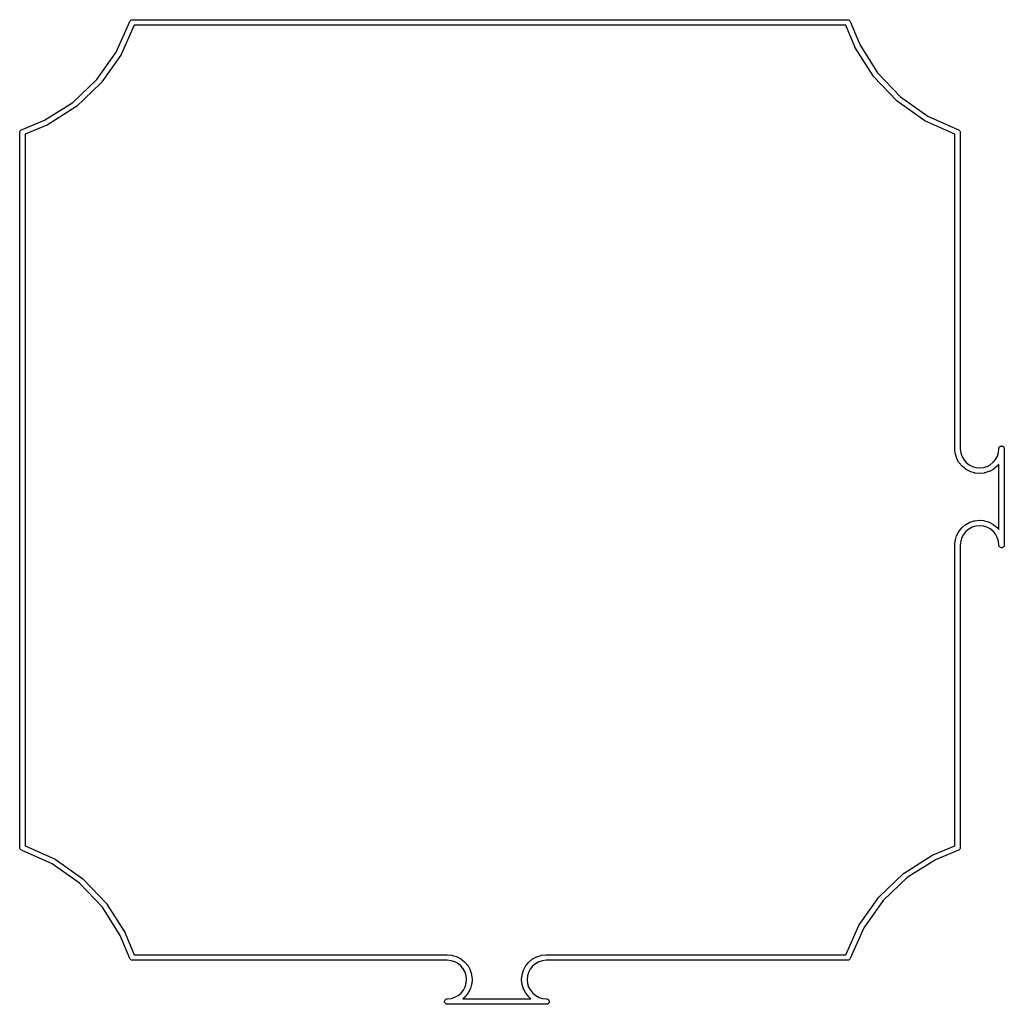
# Model space of a CAD drawing. Extents: x 3.311 to 4.016, y -2.487 to -1.782.
import ezdxf

# ---------------------------------------------------------------- set-up
doc = ezdxf.new("R2010")
doc.units = 0
doc.header["$MEASUREMENT"] = 0
doc.layers.add('BLACK', color=7, linetype='CONTINUOUS')

msp = doc.modelspace()

# ---------------------------------------------------------------- linework, layer by layer
at = {"layer": 'BLACK', "linetype": 'CONTINUOUS'}
for p, q in [((3.38989, -1.78296), (3.39014, -1.78266)), ((3.39014, -1.78266), (3.39044, -1.78241)), ((3.39044, -1.78241), (3.39078, -1.78223)), ((3.39078, -1.78223), (3.39115, -1.78212)), ((3.39115, -1.78212), (3.39144, -1.78209)), ((3.39144, -1.78209), (3.90335, -1.78209)), ((3.90335, -1.78209), (3.90344, -1.78209)), ((3.90344, -1.78209), (3.90373, -1.78212)), ((3.90373, -1.78212), (3.9041, -1.78223)), ((3.9041, -1.78223), (3.90445, -1.78241)), ((3.90445, -1.78241), (3.90475, -1.78266)), ((3.90475, -1.78266), (3.90499, -1.78296)), ((3.37992, -1.80527), (3.38969, -1.78337)), ((3.39281, -1.78602), (3.38344, -1.80705)), ((3.38969, -1.78337), (3.38971, -1.7833)), ((3.38971, -1.7833), (3.38989, -1.78296)), ((3.90203, -1.78602), (3.39281, -1.78602)), ((3.90848, -1.80151), (3.90203, -1.78602)), ((3.90499, -1.78296), (3.90517, -1.7833)), ((3.90517, -1.7833), (3.9052, -1.78339)), ((3.9052, -1.78339), (3.91205, -1.79984)), ((3.90855, -1.80164), (3.90848, -1.80151)), ((3.90862, -1.80178), (3.90855, -1.80164)), ((3.90863, -1.8018), (3.90862, -1.80178)), ((3.92164, -1.82233), (3.90863, -1.8018)), ((3.91205, -1.79984), (3.92486, -1.82006)), ((3.36612, -1.8248), (3.37992, -1.80527)), ((3.38325, -1.80738), (3.36923, -1.82723)), ((3.38334, -1.80722), (3.38325, -1.80738)), ((3.38343, -1.80707), (3.38334, -1.80722)), ((3.38344, -1.80705), (3.38343, -1.80707)), ((3.3488, -1.84128), (3.36612, -1.8248)), ((3.92175, -1.82247), (3.92164, -1.82233)), ((3.92186, -1.82261), (3.92175, -1.82247)), ((3.92188, -1.82263), (3.92186, -1.82261)), ((3.93862, -1.84024), (3.92188, -1.82263)), ((3.92486, -1.82006), (3.94134, -1.83738)), ((3.36898, -1.82752), (3.35137, -1.84426)), ((3.3691, -1.82738), (3.36898, -1.82752)), ((3.36921, -1.82725), (3.3691, -1.82738)), ((3.36923, -1.82723), (3.36921, -1.82725)), ((3.94134, -1.83738), (3.96087, -1.85118)), ((3.32858, -1.85409), (3.3488, -1.84128)), ((3.35107, -1.8445), (3.33055, -1.85751)), ((3.35121, -1.84439), (3.35107, -1.8445)), ((3.35135, -1.84428), (3.35121, -1.84439)), ((3.35137, -1.84426), (3.35135, -1.84428)), ((3.93876, -1.84036), (3.93862, -1.84024)), ((3.93889, -1.84047), (3.93876, -1.84036)), ((3.93891, -1.84049), (3.93889, -1.84047)), ((3.95876, -1.85451), (3.93891, -1.84049)), ((3.96087, -1.85118), (3.98278, -1.86095)), ((3.31213, -1.86094), (3.32858, -1.85409)), ((3.33025, -1.85766), (3.31476, -1.86411)), ((3.33038, -1.85759), (3.33025, -1.85766)), ((3.33052, -1.85752), (3.33038, -1.85759)), ((3.33055, -1.85751), (3.33052, -1.85752)), ((3.95892, -1.8546), (3.95876, -1.85451)), ((3.95907, -1.85469), (3.95892, -1.8546)), ((3.95909, -1.8547), (3.95907, -1.85469)), ((3.98012, -1.86407), (3.95909, -1.8547)), ((3.31083, -1.8627), (3.31086, -1.86241)), ((3.31083, -2.3747), (3.31083, -1.8627)), ((3.31086, -1.86241), (3.31097, -1.86204)), ((3.31097, -1.86204), (3.31115, -1.8617)), ((3.31115, -1.8617), (3.3114, -1.8614)), ((3.3114, -1.8614), (3.3117, -1.86115)), ((3.3117, -1.86115), (3.31204, -1.86097)), ((3.31204, -1.86097), (3.31213, -1.86094)), ((3.31476, -1.86411), (3.31476, -2.37333)), ((3.98012, -2.08927), (3.98012, -1.86407)), ((3.98278, -1.86095), (3.98284, -1.86097)), ((3.98284, -1.86097), (3.98319, -1.86115)), ((3.98319, -1.86115), (3.98349, -1.8614)), ((3.98349, -1.8614), (3.98373, -1.8617)), ((3.98373, -1.8617), (3.98391, -1.86204)), ((3.98391, -1.86204), (3.98403, -1.86241)), ((3.98403, -1.86241), (3.98406, -1.8627)), ((3.98406, -1.8627), (3.98406, -2.08916)), ((3.98012, -2.08928), (3.98012, -2.08927)), ((3.98012, -2.08941), (3.98012, -2.08928)), ((3.98013, -2.0895), (3.98012, -2.08941)), ((3.98013, -2.08959), (3.98013, -2.0895)), ((3.98013, -2.08961), (3.98013, -2.08959)), ((3.98047, -2.09267), (3.98013, -2.08961)), ((3.98051, -2.09284), (3.98047, -2.09267)), ((3.98055, -2.09302), (3.98051, -2.09284)), ((3.98406, -2.08916), (3.98406, -2.08928)), ((3.98406, -2.08928), (3.98437, -2.09204)), ((3.98437, -2.09204), (3.98518, -2.0946)), ((4.01057, -2.09442), (4.01134, -2.09185)), ((4.01134, -2.09185), (4.01162, -2.08898)), ((4.01162, -2.08897), (4.01164, -2.08879)), ((4.01162, -2.08898), (4.01162, -2.08897)), ((4.01164, -2.08879), (4.01176, -2.08842)), ((4.01176, -2.08842), (4.01194, -2.08807)), ((4.01194, -2.08807), (4.01218, -2.08777)), ((4.01218, -2.08777), (4.01248, -2.08753)), ((4.01248, -2.08753), (4.01283, -2.08735)), ((4.01283, -2.08735), (4.0132, -2.08723)), ((4.0132, -2.08723), (4.01358, -2.0872)), ((4.01358, -2.0872), (4.01379, -2.08722)), ((4.01379, -2.08722), (4.01379, -2.08722)), ((4.01379, -2.08722), (4.01379, -2.08722)), ((4.01379, -2.08722), (4.01397, -2.08723)), ((4.01397, -2.08723), (4.01416, -2.08729)), ((4.01416, -2.08729), (4.01416, -2.08729)), ((4.01416, -2.08729), (4.01417, -2.08729)), ((4.01417, -2.08729), (4.01434, -2.08735)), ((4.01434, -2.08735), (4.01452, -2.08744)), ((4.01452, -2.08744), (4.01452, -2.08744)), ((4.01452, -2.08744), (4.01452, -2.08744)), ((4.01452, -2.08744), (4.01468, -2.08753)), ((4.01468, -2.08753), (4.01484, -2.08766)), ((4.01484, -2.08766), (4.01484, -2.08766)), ((4.01484, -2.08766), (4.01484, -2.08766)), ((4.01484, -2.08766), (4.01498, -2.08777)), ((4.01498, -2.08777), (4.01511, -2.08793)), ((4.01511, -2.08793), (4.01511, -2.08793)), ((4.01511, -2.08793), (4.01511, -2.08793)), ((4.01511, -2.08793), (4.01523, -2.08807)), ((4.01523, -2.08807), (4.01532, -2.08825)), ((4.01532, -2.08825), (4.01532, -2.08825)), ((4.01532, -2.08825), (4.01532, -2.08825)), ((4.01532, -2.08825), (4.01541, -2.08842)), ((4.01541, -2.08842), (4.01547, -2.0886)), ((4.01547, -2.0886), (4.01547, -2.0886)), ((4.01547, -2.0886), (4.01547, -2.0886)), ((4.01547, -2.0886), (4.01552, -2.08879)), ((4.01552, -2.08879), (4.01554, -2.08898)), ((4.01554, -2.08898), (4.01554, -2.08898)), ((4.01554, -2.08898), (4.01554, -2.08898)), ((4.01554, -2.08898), (4.01555, -2.08908)), ((4.01555, -2.08908), (4.01555, -2.15817)), ((3.98055, -2.09304), (3.98055, -2.09302)), ((3.98148, -2.09597), (3.98055, -2.09304)), ((3.98155, -2.09614), (3.98148, -2.09597)), ((3.98162, -2.0963), (3.98155, -2.09614)), ((3.98163, -2.09633), (3.98162, -2.0963)), ((3.98164, -2.09633), (3.98163, -2.09633)), ((3.98163, -2.09633), (3.98163, -2.09633)), ((3.98312, -2.09902), (3.98164, -2.09633)), ((3.98322, -2.09917), (3.98312, -2.09902)), ((3.98332, -2.09931), (3.98322, -2.09917)), ((3.98333, -2.09934), (3.98332, -2.09931)), ((3.98531, -2.10169), (3.98333, -2.09934)), ((3.98333, -2.09934), (3.98333, -2.09934)), ((3.98333, -2.09934), (3.98333, -2.09934)), ((3.98518, -2.0946), (3.98647, -2.09695)), ((3.98647, -2.09695), (3.9882, -2.09901)), ((3.9882, -2.09901), (3.99029, -2.1007)), ((4.00553, -2.10059), (4.00761, -2.09888)), ((4.00761, -2.09888), (4.0093, -2.09679)), ((4.0093, -2.09679), (4.01057, -2.09442)), ((3.98544, -2.10181), (3.98531, -2.10169)), ((3.98556, -2.10194), (3.98544, -2.10181)), ((3.98558, -2.10196), (3.98556, -2.10194)), ((3.98798, -2.10388), (3.98558, -2.10196)), ((3.98813, -2.10398), (3.98798, -2.10388)), ((3.98828, -2.10408), (3.98813, -2.10398)), ((3.9883, -2.10409), (3.98828, -2.10408)), ((3.9883, -2.1041), (3.9883, -2.10409)), ((3.99102, -2.10552), (3.9883, -2.1041)), ((3.9883, -2.1041), (3.9883, -2.1041)), ((3.99029, -2.1007), (3.99268, -2.10194)), ((3.99119, -2.10559), (3.99102, -2.10552)), ((3.99135, -2.10566), (3.99119, -2.10559)), ((3.99138, -2.10566), (3.99135, -2.10566)), ((3.99433, -2.10653), (3.99138, -2.10566)), ((3.99268, -2.10194), (3.99525, -2.1027)), ((3.9945, -2.10656), (3.99433, -2.10653)), ((3.99468, -2.1066), (3.9945, -2.10656)), ((3.99471, -2.1066), (3.99468, -2.1066)), ((3.99777, -2.10688), (3.99471, -2.1066)), ((3.99471, -2.1066), (3.99471, -2.1066)), ((3.99525, -2.1027), (3.99793, -2.10294)), ((3.99794, -2.10688), (3.99777, -2.10688)), ((3.99793, -2.10294), (4.0006, -2.10266)), ((3.99812, -2.10688), (3.99794, -2.10688)), ((3.99815, -2.10688), (3.99812, -2.10688)), ((4.00121, -2.10656), (3.99815, -2.10688)), ((3.99815, -2.10688), (3.99815, -2.10688)), ((4.0006, -2.10266), (4.00317, -2.10187)), ((4.00138, -2.10652), (4.00121, -2.10656)), ((4.00156, -2.10649), (4.00138, -2.10652)), ((4.00158, -2.10648), (4.00156, -2.10649)), ((4.00452, -2.10557), (4.00158, -2.10648)), ((4.00158, -2.10648), (4.00158, -2.10648)), ((4.00317, -2.10187), (4.00553, -2.10059)), ((4.00468, -2.1055), (4.00452, -2.10557)), ((4.00485, -2.10544), (4.00468, -2.1055)), ((4.00487, -2.10542), (4.00485, -2.10544)), ((4.00758, -2.10396), (4.00487, -2.10542)), ((4.00773, -2.10386), (4.00758, -2.10396)), ((4.00787, -2.10376), (4.00773, -2.10386)), ((4.0079, -2.10375), (4.00787, -2.10376)), ((4.01026, -2.10179), (4.0079, -2.10375)), ((4.0079, -2.10375), (4.0079, -2.10375)), ((4.0079, -2.10375), (4.0079, -2.10375)), ((4.01039, -2.10166), (4.01026, -2.10179)), ((4.01052, -2.10154), (4.01039, -2.10166)), ((4.01053, -2.10151), (4.01052, -2.10154)), ((4.01161, -2.10019), (4.01053, -2.10151)), ((4.01053, -2.10151), (4.01053, -2.10151)), ((4.01053, -2.10151), (4.01053, -2.10151)), ((4.01161, -2.14705), (4.01161, -2.10019)), ((3.98809, -2.14328), (3.9908, -2.14182)), ((3.9908, -2.14182), (3.99082, -2.14181)), ((3.9908, -2.14182), (3.9908, -2.14182)), ((3.9908, -2.14182), (3.9908, -2.14182)), ((3.99082, -2.14181), (3.99098, -2.14174)), ((3.99098, -2.14174), (3.99115, -2.14167)), ((3.99115, -2.14167), (3.99409, -2.14076)), ((3.99409, -2.14076), (3.99411, -2.14076)), ((3.99411, -2.14076), (3.99429, -2.14072)), ((3.99429, -2.14072), (3.99446, -2.14069)), ((3.99446, -2.14069), (3.99752, -2.14037)), ((3.99752, -2.14037), (3.99755, -2.14036)), ((3.99752, -2.14037), (3.99752, -2.14037)), ((3.99755, -2.14036), (3.99772, -2.14036)), ((3.99772, -2.14036), (3.9979, -2.14036)), ((3.9979, -2.14036), (4.00096, -2.14064)), ((4.00096, -2.14064), (4.00096, -2.14064)), ((4.00096, -2.14064), (4.00096, -2.14064)), ((4.00096, -2.14064), (4.00099, -2.14064)), ((4.00099, -2.14064), (4.00116, -2.14068)), ((4.00116, -2.14068), (4.00134, -2.14071)), ((4.00134, -2.14071), (4.00429, -2.14158)), ((4.00429, -2.14158), (4.00432, -2.14159)), ((4.00432, -2.14159), (4.00448, -2.14166)), ((4.00448, -2.14166), (4.00465, -2.14173)), ((4.00465, -2.14173), (4.00737, -2.14315)), ((3.98154, -2.15115), (3.98298, -2.14843)), ((3.98298, -2.14843), (3.98299, -2.14841)), ((3.98299, -2.14841), (3.98309, -2.14826)), ((3.98309, -2.14826), (3.98319, -2.14811)), ((3.98319, -2.14811), (3.98513, -2.14573)), ((3.98513, -2.14573), (3.98513, -2.14573)), ((3.98513, -2.14573), (3.98514, -2.14573)), ((3.98514, -2.14573), (3.98515, -2.14571)), ((3.98515, -2.14571), (3.98528, -2.14559)), ((3.98528, -2.14559), (3.98541, -2.14546)), ((3.98541, -2.14546), (3.98777, -2.1435)), ((3.98806, -2.14837), (3.98637, -2.15045)), ((3.98777, -2.1435), (3.98779, -2.14348)), ((3.98779, -2.14348), (3.98794, -2.14338)), ((3.98794, -2.14338), (3.98809, -2.14328)), ((3.99013, -2.14665), (3.98806, -2.14837)), ((3.9925, -2.14538), (3.99013, -2.14665)), ((3.99507, -2.14458), (3.9925, -2.14538)), ((3.99774, -2.1443), (3.99507, -2.14458)), ((4.00041, -2.14454), (3.99774, -2.1443)), ((4.00299, -2.1453), (4.00041, -2.14454)), ((4.00537, -2.14655), (4.00299, -2.1453)), ((4.00747, -2.14823), (4.00537, -2.14655)), ((4.00737, -2.14315), (4.00739, -2.14316)), ((4.00739, -2.14316), (4.00754, -2.14326)), ((4.0092, -2.15029), (4.00747, -2.14823)), ((4.00754, -2.14326), (4.00769, -2.14336)), ((4.00769, -2.14336), (4.01009, -2.14529)), ((4.01009, -2.14529), (4.01011, -2.1453)), ((4.01011, -2.1453), (4.01023, -2.14543)), ((4.01023, -2.14543), (4.01036, -2.14555)), ((4.01036, -2.14555), (4.01161, -2.14705)), ((3.98013, -2.15788), (3.98043, -2.15482)), ((3.98043, -2.15479), (3.98047, -2.15462)), ((3.98043, -2.15482), (3.98043, -2.15479)), ((3.98043, -2.15482), (3.98043, -2.15482)), ((3.98043, -2.15482), (3.98043, -2.15482)), ((3.98047, -2.15462), (3.9805, -2.15444)), ((3.9805, -2.15444), (3.98139, -2.1515)), ((3.98139, -2.1515), (3.9814, -2.15147)), ((3.9814, -2.15147), (3.98147, -2.15131)), ((3.98147, -2.15131), (3.98154, -2.15115)), ((3.98433, -2.1554), (3.98406, -2.15817)), ((3.9851, -2.15282), (3.98433, -2.1554)), ((3.98637, -2.15045), (3.9851, -2.15282)), ((4.01049, -2.15265), (4.0092, -2.15029)), ((4.0113, -2.15521), (4.01049, -2.15265)), ((4.01161, -2.15797), (4.0113, -2.15521)), ((3.98012, -2.15797), (3.98013, -2.15788)), ((3.98012, -2.37329), (3.98012, -2.15797)), ((3.98406, -2.15817), (3.98406, -2.3747)), ((4.01161, -2.15808), (4.01161, -2.15797)), ((4.01161, -2.15817), (4.01161, -2.15808)), ((4.01164, -2.15846), (4.01161, -2.15817)), ((4.01176, -2.15883), (4.01164, -2.15846)), ((4.01194, -2.15917), (4.01176, -2.15883)), ((4.01218, -2.15947), (4.01194, -2.15917)), ((4.01248, -2.15972), (4.01218, -2.15947)), ((4.01283, -2.1599), (4.01248, -2.15972)), ((4.0132, -2.16001), (4.01283, -2.1599)), ((4.01358, -2.16005), (4.0132, -2.16001)), ((4.01397, -2.16001), (4.01358, -2.16005)), ((4.01434, -2.1599), (4.01397, -2.16001)), ((4.01468, -2.15972), (4.01434, -2.1599)), ((4.01498, -2.15947), (4.01468, -2.15972)), ((4.01523, -2.15917), (4.01498, -2.15947)), ((4.01541, -2.15883), (4.01523, -2.15917)), ((4.01552, -2.15846), (4.01541, -2.15883)), ((4.01555, -2.15817), (4.01552, -2.15846)), ((3.31086, -2.37499), (3.31083, -2.3747)), ((3.31476, -2.37333), (3.33579, -2.3827)), ((3.96463, -2.37974), (3.98012, -2.37329)), ((3.98406, -2.3747), (3.98403, -2.37499)), ((3.31097, -2.37536), (3.31086, -2.37499)), ((3.31115, -2.37571), (3.31097, -2.37536)), ((3.3114, -2.376), (3.31115, -2.37571)), ((3.3117, -2.37625), (3.3114, -2.376)), ((3.31204, -2.37643), (3.3117, -2.37625)), ((3.31211, -2.37645), (3.31204, -2.37643)), ((3.33401, -2.38622), (3.31211, -2.37645)), ((3.94381, -2.3929), (3.96434, -2.37989)), ((3.96434, -2.37989), (3.96436, -2.37988)), ((3.96436, -2.37988), (3.9645, -2.37981)), ((3.9645, -2.37981), (3.96463, -2.37974)), ((3.98275, -2.37646), (3.9663, -2.38331)), ((3.98284, -2.37643), (3.98275, -2.37646)), ((3.98319, -2.37625), (3.98284, -2.37643)), ((3.98349, -2.376), (3.98319, -2.37625)), ((3.98373, -2.37571), (3.98349, -2.376)), ((3.98391, -2.37536), (3.98373, -2.37571)), ((3.98403, -2.37499), (3.98391, -2.37536)), ((3.35354, -2.40002), (3.33401, -2.38622)), ((3.33579, -2.3827), (3.33579, -2.3827)), ((3.33579, -2.3827), (3.33579, -2.3827)), ((3.33579, -2.3827), (3.33581, -2.38272)), ((3.33581, -2.38272), (3.33597, -2.38281)), ((3.33597, -2.38281), (3.33612, -2.38289)), ((3.33612, -2.38289), (3.35597, -2.39691)), ((3.9663, -2.38331), (3.94608, -2.39612)), ((3.9259, -2.40988), (3.94351, -2.39314)), ((3.94351, -2.39314), (3.94353, -2.39312)), ((3.94351, -2.39314), (3.94351, -2.39314)), ((3.94351, -2.39314), (3.94351, -2.39314)), ((3.94353, -2.39312), (3.94367, -2.39301)), ((3.94367, -2.39301), (3.94381, -2.3929)), ((3.37002, -2.41734), (3.35354, -2.40002)), ((3.35597, -2.39691), (3.35597, -2.39691)), ((3.35597, -2.39691), (3.35597, -2.39691)), ((3.35597, -2.39691), (3.35599, -2.39693)), ((3.35599, -2.39693), (3.35612, -2.39705)), ((3.35612, -2.39705), (3.35626, -2.39716)), ((3.35626, -2.39716), (3.373, -2.41477)), ((3.94608, -2.39612), (3.92876, -2.4126)), ((3.92567, -2.41015), (3.92579, -2.41002)), ((3.92579, -2.41002), (3.9259, -2.40988)), ((3.373, -2.41477), (3.373, -2.41477)), ((3.373, -2.41477), (3.37301, -2.41477)), ((3.37301, -2.41477), (3.37302, -2.41479)), ((3.37302, -2.41479), (3.37313, -2.41493)), ((3.37313, -2.41493), (3.37324, -2.41507)), ((3.37324, -2.41507), (3.38625, -2.4356)), ((3.91164, -2.43002), (3.92565, -2.41017)), ((3.92876, -2.4126), (3.91496, -2.43213)), ((3.92565, -2.41017), (3.92567, -2.41015)), ((3.92565, -2.41017), (3.92565, -2.41017)), ((3.92565, -2.41017), (3.92565, -2.41017)), ((3.38283, -2.43756), (3.37002, -2.41734)), ((3.90207, -2.45138), (3.91145, -2.43035)), ((3.91145, -2.43035), (3.91146, -2.43033)), ((3.91146, -2.43033), (3.91155, -2.43018)), ((3.91155, -2.43018), (3.91164, -2.43002)), ((3.38968, -2.45401), (3.38283, -2.43756)), ((3.38625, -2.4356), (3.38626, -2.43562)), ((3.38626, -2.43562), (3.38633, -2.43576)), ((3.38633, -2.43576), (3.3864, -2.43589)), ((3.3864, -2.43589), (3.39285, -2.45138)), ((3.91496, -2.43213), (3.90519, -2.45404)), ((3.39285, -2.45138), (3.61703, -2.45138)), ((3.61703, -2.45138), (3.61712, -2.45139)), ((3.61712, -2.45139), (3.61712, -2.45139)), ((3.61712, -2.45139), (3.62018, -2.45169)), ((3.62018, -2.45169), (3.62018, -2.45169)), ((3.62018, -2.45169), (3.62018, -2.45169)), ((3.62018, -2.45169), (3.62021, -2.45169)), ((3.62021, -2.45169), (3.62038, -2.45173)), ((3.62038, -2.45173), (3.62056, -2.45176)), ((3.62056, -2.45176), (3.6235, -2.45265)), ((3.681, -2.45274), (3.68393, -2.45181)), ((3.68393, -2.45181), (3.68393, -2.45181)), ((3.68393, -2.45181), (3.68393, -2.45181)), ((3.68393, -2.45181), (3.68395, -2.45181)), ((3.68395, -2.45181), (3.68413, -2.45177)), ((3.68413, -2.45177), (3.6843, -2.45173)), ((3.6843, -2.45173), (3.68736, -2.45139)), ((3.68736, -2.45139), (3.68738, -2.45139)), ((3.68738, -2.45139), (3.68747, -2.45139)), ((3.68747, -2.45139), (3.68756, -2.45138)), ((3.68756, -2.45138), (3.68769, -2.45138)), ((3.68769, -2.45138), (3.6877, -2.45138)), ((3.6877, -2.45138), (3.90207, -2.45138)), ((3.38971, -2.4541), (3.38968, -2.45401)), ((3.38989, -2.45445), (3.38971, -2.4541)), ((3.39014, -2.45475), (3.38989, -2.45445)), ((3.39044, -2.45499), (3.39014, -2.45475)), ((3.39078, -2.45517), (3.39044, -2.45499)), ((3.39115, -2.45529), (3.39078, -2.45517)), ((3.39144, -2.45531), (3.39115, -2.45529)), ((3.61683, -2.45531), (3.39144, -2.45531)), ((3.6196, -2.45559), (3.61683, -2.45531)), ((3.62218, -2.45636), (3.6196, -2.45559)), ((3.62455, -2.45762), (3.62218, -2.45636)), ((3.6235, -2.45265), (3.6235, -2.45265)), ((3.6235, -2.45265), (3.62353, -2.45266)), ((3.62353, -2.45266), (3.62369, -2.45273)), ((3.62369, -2.45273), (3.62385, -2.4528)), ((3.62385, -2.4528), (3.62657, -2.45424)), ((3.62663, -2.45932), (3.62455, -2.45762)), ((3.62657, -2.45424), (3.62657, -2.45424)), ((3.62657, -2.45424), (3.62659, -2.45425)), ((3.62659, -2.45425), (3.62674, -2.45435)), ((3.62835, -2.46139), (3.62663, -2.45932)), ((3.62674, -2.45435), (3.62689, -2.45445)), ((3.62689, -2.45445), (3.62927, -2.45639)), ((3.62927, -2.45639), (3.62927, -2.45639)), ((3.62927, -2.45639), (3.62927, -2.4564)), ((3.62927, -2.4564), (3.62929, -2.45641)), ((3.62929, -2.45641), (3.62941, -2.45654)), ((3.62941, -2.45654), (3.62954, -2.45667)), ((3.62954, -2.45667), (3.6315, -2.45903)), ((3.6315, -2.45903), (3.63152, -2.45905)), ((3.63152, -2.45905), (3.63162, -2.4592)), ((3.63162, -2.4592), (3.63172, -2.45935)), ((3.63172, -2.45935), (3.63318, -2.46206)), ((3.67289, -2.45954), (3.67299, -2.45939)), ((3.67299, -2.45939), (3.67308, -2.45924)), ((3.67308, -2.45924), (3.67501, -2.45684)), ((3.67501, -2.45684), (3.67503, -2.45682)), ((3.67503, -2.45682), (3.67515, -2.4567)), ((3.67515, -2.4567), (3.67528, -2.45657)), ((3.67528, -2.45657), (3.67763, -2.45459)), ((3.67796, -2.45946), (3.67627, -2.46155)), ((3.67763, -2.45459), (3.67765, -2.45458)), ((3.67763, -2.45459), (3.67763, -2.45459)), ((3.67763, -2.45459), (3.67763, -2.45459)), ((3.67765, -2.45458), (3.6778, -2.45448)), ((3.6778, -2.45448), (3.67795, -2.45438)), ((3.67795, -2.45438), (3.68064, -2.45289)), ((3.68002, -2.45773), (3.67796, -2.45946)), ((3.68237, -2.45644), (3.68002, -2.45773)), ((3.68064, -2.45289), (3.68067, -2.45288)), ((3.68067, -2.45288), (3.68083, -2.45281)), ((3.68083, -2.45281), (3.681, -2.45274)), ((3.68493, -2.45563), (3.68237, -2.45644)), ((3.68769, -2.45532), (3.68493, -2.45563)), ((3.6878, -2.45532), (3.68769, -2.45532)), ((3.90344, -2.45531), (3.6878, -2.45532)), ((3.90373, -2.45529), (3.90344, -2.45531)), ((3.9041, -2.45517), (3.90373, -2.45529)), ((3.90445, -2.45499), (3.9041, -2.45517)), ((3.90475, -2.45475), (3.90445, -2.45499)), ((3.90499, -2.45445), (3.90475, -2.45475)), ((3.90517, -2.4541), (3.90499, -2.45445)), ((3.90519, -2.45404), (3.90517, -2.4541)), ((3.62962, -2.46376), (3.62835, -2.46139)), ((3.63042, -2.46633), (3.62962, -2.46376)), ((3.6307, -2.469), (3.63042, -2.46633)), ((3.63318, -2.46206), (3.63318, -2.46206)), ((3.63318, -2.46206), (3.63318, -2.46206)), ((3.63318, -2.46206), (3.63319, -2.46208)), ((3.63319, -2.46208), (3.63326, -2.46224)), ((3.63326, -2.46224), (3.63333, -2.46241)), ((3.63333, -2.46241), (3.63424, -2.46535)), ((3.63424, -2.46535), (3.63424, -2.46537)), ((3.63424, -2.46537), (3.63428, -2.46555)), ((3.63428, -2.46555), (3.63431, -2.46572)), ((3.63431, -2.46572), (3.63463, -2.46878)), ((3.67009, -2.46903), (3.67037, -2.46597)), ((3.67037, -2.46594), (3.6704, -2.46576)), ((3.67037, -2.46596), (3.67037, -2.46594)), ((3.67037, -2.46597), (3.67037, -2.46596)), ((3.67037, -2.46597), (3.67037, -2.46597)), ((3.6704, -2.46576), (3.67044, -2.46559)), ((3.67044, -2.46559), (3.67131, -2.46264)), ((3.67131, -2.46261), (3.67138, -2.46245)), ((3.67131, -2.46264), (3.67131, -2.46261)), ((3.67138, -2.46245), (3.67145, -2.46228)), ((3.67145, -2.46228), (3.67287, -2.45956)), ((3.67287, -2.45956), (3.67289, -2.45954)), ((3.67427, -2.46651), (3.67403, -2.46919)), ((3.67503, -2.46394), (3.67427, -2.46651)), ((3.67627, -2.46155), (3.67503, -2.46394)), ((3.6297, -2.47425), (3.63046, -2.47167)), ((3.63046, -2.47167), (3.6307, -2.469)), ((3.63429, -2.4726), (3.63342, -2.47555)), ((3.63432, -2.47242), (3.63429, -2.4726)), ((3.63436, -2.47225), (3.63432, -2.47242)), ((3.63464, -2.46916), (3.63436, -2.47222)), ((3.63436, -2.47222), (3.63436, -2.47222)), ((3.63436, -2.47222), (3.63436, -2.47222)), ((3.63436, -2.47222), (3.63436, -2.47225)), ((3.63463, -2.46878), (3.63464, -2.46881)), ((3.63464, -2.46881), (3.63464, -2.46898)), ((3.63464, -2.46898), (3.63464, -2.46916)), ((3.67009, -2.4692), (3.67009, -2.46903)), ((3.67009, -2.46938), (3.67009, -2.4692)), ((3.67009, -2.46941), (3.67009, -2.46938)), ((3.67041, -2.47247), (3.67009, -2.46941)), ((3.67045, -2.47264), (3.67041, -2.47247)), ((3.67048, -2.47282), (3.67045, -2.47264)), ((3.67049, -2.47284), (3.67048, -2.47282)), ((3.6714, -2.47578), (3.67049, -2.47284)), ((3.67403, -2.46919), (3.67431, -2.47186)), ((3.67431, -2.47186), (3.6751, -2.47443)), ((3.62235, -2.48175), (3.62471, -2.48046)), ((3.62471, -2.48046), (3.62677, -2.47873)), ((3.62677, -2.47873), (3.62845, -2.47663)), ((3.62845, -2.47663), (3.6297, -2.47425)), ((3.63164, -2.47895), (3.62972, -2.48135)), ((3.63174, -2.4788), (3.63164, -2.47895)), ((3.63184, -2.47865), (3.63174, -2.4788)), ((3.63185, -2.47863), (3.63184, -2.47865)), ((3.63327, -2.47591), (3.63185, -2.47863)), ((3.63185, -2.47863), (3.63185, -2.47863)), ((3.63185, -2.47863), (3.63185, -2.47863)), ((3.63334, -2.47574), (3.63327, -2.47591)), ((3.63341, -2.47558), (3.63334, -2.47574)), ((3.63342, -2.47555), (3.63341, -2.47558)), ((3.67147, -2.47594), (3.6714, -2.47578)), ((3.67153, -2.47611), (3.67147, -2.47594)), ((3.67155, -2.47613), (3.67153, -2.47611)), ((3.67301, -2.47884), (3.67155, -2.47613)), ((3.67311, -2.47899), (3.67301, -2.47884)), ((3.67321, -2.47913), (3.67311, -2.47899)), ((3.67322, -2.47916), (3.67321, -2.47913)), ((3.67518, -2.48152), (3.67322, -2.47916)), ((3.6751, -2.47443), (3.67638, -2.47679)), ((3.67638, -2.47679), (3.67809, -2.47887)), ((3.67809, -2.47887), (3.68017, -2.48056)), ((3.68017, -2.48056), (3.68255, -2.48183)), ((3.61495, -2.48484), (3.61499, -2.48446)), ((3.61499, -2.48523), (3.61495, -2.48484)), ((3.61499, -2.48446), (3.6151, -2.48409)), ((3.6151, -2.4856), (3.61499, -2.48523)), ((3.6151, -2.48409), (3.61528, -2.48374)), ((3.61528, -2.48594), (3.6151, -2.4856)), ((3.61528, -2.48374), (3.61553, -2.48344)), ((3.61553, -2.48624), (3.61528, -2.48594)), ((3.61553, -2.48344), (3.61583, -2.4832)), ((3.61583, -2.48649), (3.61553, -2.48624)), ((3.61583, -2.4832), (3.61617, -2.48302)), ((3.61617, -2.48667), (3.61583, -2.48649)), ((3.61617, -2.48302), (3.61654, -2.4829)), ((3.61654, -2.48678), (3.61617, -2.48667)), ((3.61654, -2.4829), (3.61683, -2.48287)), ((3.61683, -2.48681), (3.61654, -2.48678)), ((3.61683, -2.48287), (3.61692, -2.48287)), ((3.68789, -2.48681), (3.61683, -2.48681)), ((3.61692, -2.48287), (3.61703, -2.48287)), ((3.61703, -2.48287), (3.61979, -2.48256)), ((3.61979, -2.48256), (3.62235, -2.48175)), ((3.62945, -2.48162), (3.62795, -2.48287)), ((3.62795, -2.48287), (3.67678, -2.48287)), ((3.62957, -2.48149), (3.62945, -2.48162)), ((3.6297, -2.48137), (3.62957, -2.48149)), ((3.62971, -2.48135), (3.6297, -2.48137)), ((3.62972, -2.48135), (3.62971, -2.48135)), ((3.62971, -2.48135), (3.62971, -2.48135)), ((3.67531, -2.48165), (3.67518, -2.48152)), ((3.67543, -2.48178), (3.67531, -2.48165)), ((3.67545, -2.48179), (3.67543, -2.48178)), ((3.67678, -2.48287), (3.67545, -2.48179)), ((3.67545, -2.48179), (3.67545, -2.48179)), ((3.67545, -2.48179), (3.67545, -2.48179)), ((3.68255, -2.48183), (3.68512, -2.4826)), ((3.68512, -2.4826), (3.68789, -2.48287)), ((3.68789, -2.48287), (3.68789, -2.48287)), ((3.68789, -2.48287), (3.68794, -2.48288)), ((3.68799, -2.4868), (3.68789, -2.48681)), ((3.68794, -2.48288), (3.68799, -2.48288)), ((3.68799, -2.48288), (3.68799, -2.48288)), ((3.68799, -2.48288), (3.68818, -2.4829)), ((3.68818, -2.48678), (3.68799, -2.4868)), ((3.68799, -2.4868), (3.68799, -2.4868)), ((3.68799, -2.4868), (3.68799, -2.4868)), ((3.68818, -2.4829), (3.68855, -2.48302)), ((3.68836, -2.48673), (3.68818, -2.48678)), ((3.68855, -2.48667), (3.68836, -2.48673)), ((3.68836, -2.48673), (3.68836, -2.48673)), ((3.68836, -2.48673), (3.68836, -2.48673)), ((3.68855, -2.48302), (3.68889, -2.4832)), ((3.68872, -2.48658), (3.68855, -2.48667)), ((3.68889, -2.48649), (3.68872, -2.48658)), ((3.68872, -2.48658), (3.68872, -2.48658)), ((3.68872, -2.48658), (3.68872, -2.48658)), ((3.68889, -2.4832), (3.68919, -2.48344)), ((3.68904, -2.48637), (3.68889, -2.48649)), ((3.68919, -2.48624), (3.68904, -2.48637)), ((3.68904, -2.48637), (3.68904, -2.48637)), ((3.68904, -2.48637), (3.68904, -2.48637)), ((3.68919, -2.48344), (3.68944, -2.48374)), ((3.68931, -2.4861), (3.68919, -2.48624)), ((3.68944, -2.48594), (3.68931, -2.4861)), ((3.68931, -2.4861), (3.68931, -2.4861)), ((3.68931, -2.4861), (3.68931, -2.4861)), ((3.68944, -2.48374), (3.68962, -2.48409)), ((3.68953, -2.48578), (3.68944, -2.48594)), ((3.68962, -2.4856), (3.68953, -2.48578)), ((3.68953, -2.48578), (3.68953, -2.48578)), ((3.68953, -2.48578), (3.68953, -2.48578)), ((3.68962, -2.48409), (3.68974, -2.48446)), ((3.68968, -2.48543), (3.68962, -2.4856)), ((3.68974, -2.48523), (3.68968, -2.48542)), ((3.68968, -2.48542), (3.68968, -2.48542)), ((3.68968, -2.48542), (3.68968, -2.48543)), ((3.68974, -2.48446), (3.68977, -2.48484)), ((3.68975, -2.48505), (3.68974, -2.48523)), ((3.68977, -2.48484), (3.68975, -2.48505)), ((3.68975, -2.48505), (3.68975, -2.48505)), ((3.68975, -2.48505), (3.68975, -2.48505))]:
    msp.add_line(p, q, dxfattribs=at)

doc.saveas('drawing.dxf')
